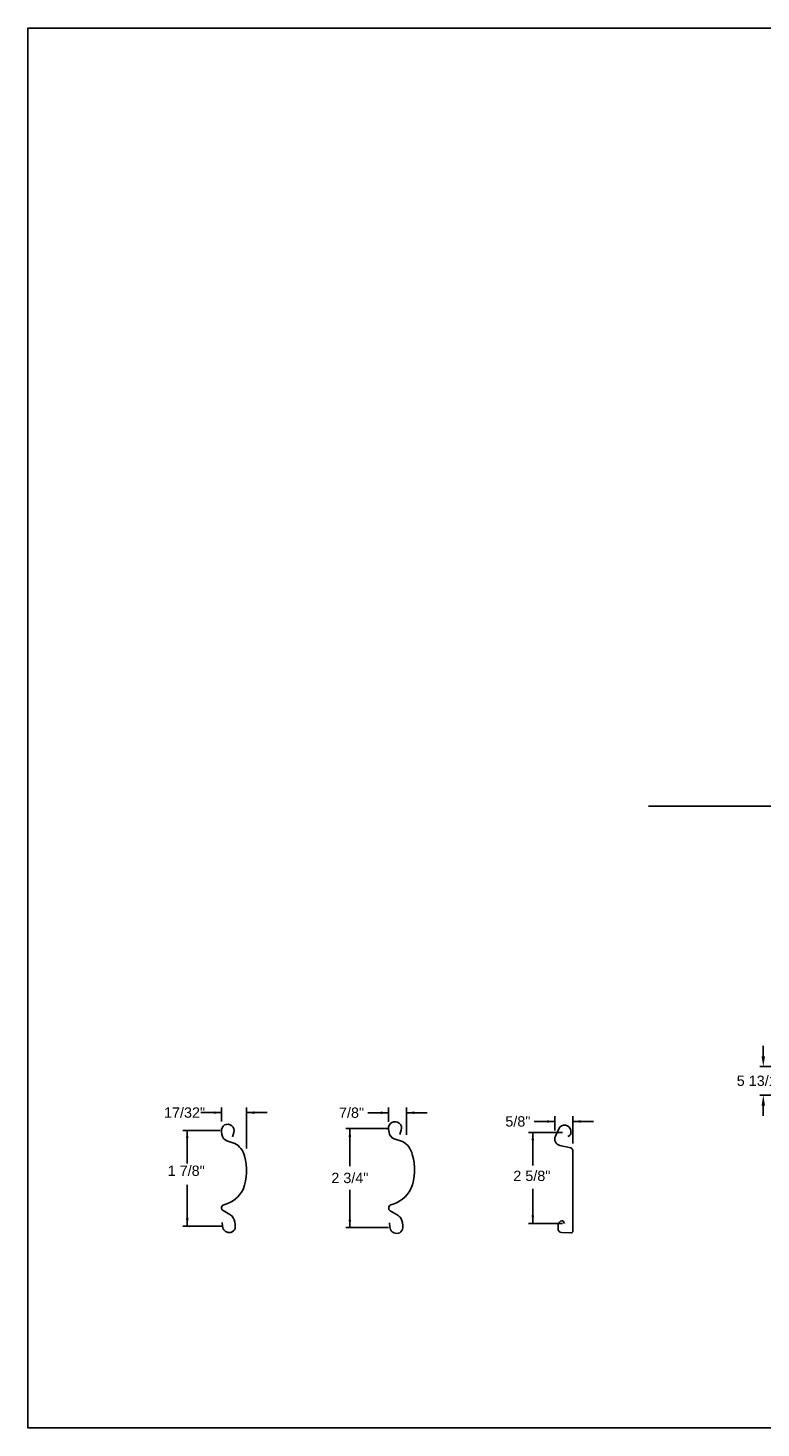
# Model space of a CAD drawing. Header units: inches. Extents: x 170 to 312, y 215 to 248.
# Tile 198 of 256: x 243.58 to 250.25, y 234.45 to 247.18. Entities that reach past the tile are written whole.
import ezdxf
from ezdxf.enums import TextEntityAlignment as Align

# ---------------------------------------------------------------- set-up
doc = ezdxf.new("R2010")
doc.units = ezdxf.units.IN
doc.header["$LTSCALE"] = 0.25
doc.header["$MEASUREMENT"] = 0
for name, color, linetype in [('ANNOTATIONS', 1, 'Continuous'), ('DETAILS', 4, 'Continuous'), ('MOTOR RH', 7, 'Continuous')]:
    doc.layers.add(name, color=color, linetype=linetype)
doc.styles.add('ARIAL', font='arial.ttf', dxfattribs={"height": 0.09375})
doc.dimstyles.new('STANDARD$0', dxfattribs={"dimtxt": 0.09375, "dimasz": 0.09375, "dimexe": 0.03125, "dimexo": 0.046875, "dimgap": 0.09, "dimtad": 0, "dimtih": 1, "dimtoh": 1, "dimdec": 4, "dimzin": 0, "dimdsep": 46, "dimtxsty": 'ARIAL', "dimcen": 0.09, "dimadec": 0, "dimazin": 0, "dimtfac": 1, "dimtdec": 4, "dimtofl": 0, "dimtmove": 0, "dimatfit": 1, "dimfxl": 1, "dimtolj": 1, "dimtzin": 0, "dimarcsym": 0})

# ---------------------------------------------------------------- blocks, each defined once
blk = doc.blocks.new('*D60')
at = {"layer": 'ANNOTATIONS', "color": 0, "lineweight": -2, "transparency": 16777216}
for p, q in [((250.27, 237.829), (250.27, 237.923)), ((250.76, 237.736), (250.239, 237.736)), ((250.935, 237.474), (250.239, 237.474)), ((250.27, 237.38), (250.27, 237.287))]:
    blk.add_line(p, q, dxfattribs=at)
at = {"layer": 'ANNOTATIONS', "color": 0, "transparency": 16777216}
for points in [[(250.254, 237.829), (250.286, 237.829), (250.27, 237.736)], [(250.254, 237.38), (250.286, 237.38), (250.27, 237.474)]]:
    blk.add_solid(points, dxfattribs=at)
at = {"layer": 'defpoints', "color": 0, "transparency": 16777216}
for p in [(250.806, 237.736), (250.27, 237.474), (250.981, 237.474)]:
    blk.add_point(p, dxfattribs=at)
at = {"layer": 'ANNOTATIONS', "color": 0, "transparency": 16777216, "insert": (250.27, 237.605), "char_height": 0.09375, "attachment_point": 5, "style": 'ARIAL'}
blk.add_mtext('\\A1;5 13/16"', dxfattribs=at)

msp = doc.modelspace()

# ---------------------------------------------------------------- linework, layer by layer
at = {"layer": 'ANNOTATIONS'}
for p, q in [((245.34033, 237.31561), (245.15283, 237.31561)), ((245.34033, 237.23385), (245.34033, 237.36248)), ((245.56771, 236.98831), (245.56771, 237.36248)), ((245.56771, 237.31561), (245.75521, 237.31561)), ((246.85988, 237.3145), (246.67238, 237.3145)), ((246.85988, 237.23275), (246.85988, 237.36138)), ((247.02439, 237.11439), (247.02439, 237.36138)), ((247.02439, 237.3145), (247.21189, 237.3145)), ((248.37377, 237.15345), (248.37377, 237.28207)), ((248.53829, 237.03509), (248.53829, 237.28207)), ((245.3268, 237.15454), (244.9893, 237.15454)), ((245.02778, 237.15454), (245.02778, 236.85297)), ((246.85905, 237.17137), (246.47112, 237.17137)), ((246.50776, 237.17137), (246.50776, 236.82835)), ((248.4421, 237.13477), (248.1343, 237.13477)), ((248.17278, 237.13477), (248.17278, 236.8332)), ((248.37377, 237.2352), (248.18627, 237.2352)), ((248.53829, 237.2352), (248.72579, 237.2352)), ((245.02778, 236.28266), (245.02778, 236.65985)), ((248.17278, 236.30755), (248.17278, 236.62224)), ((246.50776, 236.27133), (246.50776, 236.61435)), ((245.35493, 236.28266), (244.9893, 236.28266)), ((246.85905, 236.27133), (246.47112, 236.27133)), ((248.4421, 236.30755), (248.1343, 236.30755))]:
    msp.add_line(p, q, dxfattribs=at)
for p in [(248.50247, 237.10325), (248.17278, 236.38206), (245.02778, 236.35717), (245.04555, 236.28266), (246.50776, 236.27133), (248.17278, 236.30755)]:
    msp.add_point(p, dxfattribs=at)
for points in [[(245.27001, 237.30389), (245.27001, 237.32733), (245.34033, 237.31561)], [(245.63803, 237.32733), (245.63803, 237.30389), (245.56771, 237.31561)], [(246.78956, 237.30278), (246.78956, 237.32622), (246.85988, 237.3145)], [(247.09472, 237.32622), (247.09472, 237.30278), (247.02439, 237.3145)], [(245.0395, 237.08422), (245.01605, 237.08422), (245.02778, 237.15454)], [(246.51948, 237.09527), (246.49604, 237.09527), (246.50776, 237.16559)], [(248.1845, 237.06445), (248.16106, 237.06445), (248.17278, 237.13477)], [(248.30345, 237.22348), (248.30345, 237.24692), (248.37377, 237.2352)], [(248.60861, 237.24692), (248.60861, 237.22348), (248.53829, 237.2352)], [(248.1845, 236.37787), (248.16106, 236.37787), (248.17278, 236.30755)], [(245.0395, 236.35298), (245.01605, 236.35298), (245.02778, 236.28266)], [(246.51948, 236.34166), (246.49604, 236.34166), (246.50776, 236.27133)]]:
    msp.add_solid(points, dxfattribs=at)
at = {"layer": 'defpoints'}
msp.add_lwpolyline([(263.04861, 234.44685), (243.57874, 234.44685), (243.57874, 247.18196), (263.04861, 247.18196)], close=True, dxfattribs=at)
at = {"layer": 'DETAILS'}
for points in [[(245.4384, 237.09642), (245.45095, 237.13474, 1.25136537), (245.33908, 237.1453), (245.34288, 237.11585, 0.28712033), (245.38863, 237.06013), (245.46034, 237.03604, -0.22337537), (245.54797, 236.9213, -0.17060067), (245.53567, 236.61778, -0.22026111), (245.35954, 236.47658, 0.64862145), (245.35365, 236.42514), (245.41526, 236.38872, -0.11918191), (245.44651, 236.35834, -0.14967798), (245.46556, 236.2766), (245.46541, 236.27487, -0.533076), (245.38493, 236.23049, -0.02656611), (245.36962, 236.23998, -0.19330383), (245.35011, 236.2826), (245.34663, 236.31766)], [(246.96269, 237.11613), (246.97564, 237.15567, 1.25136537), (246.86021, 237.16657), (246.86413, 237.13618, 0.28712033), (246.91134, 237.07868), (246.98533, 237.05382, -0.22337537), (247.07575, 236.93543, -0.17060067), (247.06306, 236.62225, -0.22026111), (246.88132, 236.47655, 0.64862142), (246.87525, 236.42347), (246.93882, 236.38589, -0.11918191), (246.97106, 236.35455, -0.14967798), (246.99072, 236.2702), (246.99056, 236.26842, -0.533076), (246.90752, 236.22262, -0.02656611), (246.89172, 236.23242, -0.19330383), (246.87159, 236.2764), (246.868, 236.31257)], [(248.4921, 237.09806, 0.33746117), (248.51903, 237.13612), (248.51871, 237.154, 0.73725505), (248.40856, 237.16886), (248.37775, 237.10244, 0.47976839), (248.41956, 237.01812), (248.51798, 236.99655, -0.21720182), (248.53829, 236.97259), (248.53829, 236.23788, -0.36619075), (248.51855, 236.22246), (248.43389, 236.22518, -0.41028649), (248.40262, 236.25869), (248.40456, 236.29599, -0.37745755), (248.43839, 236.33231, -0.31905635), (248.45027, 236.32683), (248.46134, 236.30755)]]:
    msp.add_lwpolyline(points, format="xyb", dxfattribs=at)
at = {"layer": 'MOTOR RH'}
msp.add_line((256.96061, 240.10342), (249.22446, 240.10342), dxfattribs=at)

# ---------------------------------------------------------------- texts
at = {"layer": 'ANNOTATIONS', "style": 'ARIAL'}
for s, p in [('1 7/8"', (244.84993, 236.74008)), ('2 5/8"', (247.99493, 236.69369))]:
    msp.add_text(s, height=0.09375, dxfattribs=at).set_placement(p)
msp.add_text('2 3/4"', height=0.09375, dxfattribs=at).set_placement((246.50776, 236.72135), align=Align.MIDDLE_CENTER)
at = {"layer": 'ANNOTATIONS', "char_height": 0.09375, "attachment_point": 5, "style": 'ARIAL'}
for s, insert in [('17/32"', (245.00348, 237.31561)), ('7/8"', (246.52302, 237.3145)), ('\\A1;5/8"', (248.03692, 237.2352))]:
    msp.add_mtext(s, dxfattribs=dict(at, insert=insert))

# ---------------------------------------------------------------- dimensions: what is measured, and where the dimension line sits
at = {"layer": 'ANNOTATIONS'}
dim = msp.add_linear_dim(base=(250.2701, 237.47405), p1=(250.80645, 237.73573), p2=(250.98145, 237.47405), angle=90, text='5 13/16"', dimstyle='STANDARD$0', dxfattribs=at)
dim.commit()
dim.dimension.update_dxf_attribs({"geometry": '*D60', "text_midpoint": (250.2701, 237.60489), "dimtype": 160})

doc.saveas('drawing.dxf')
